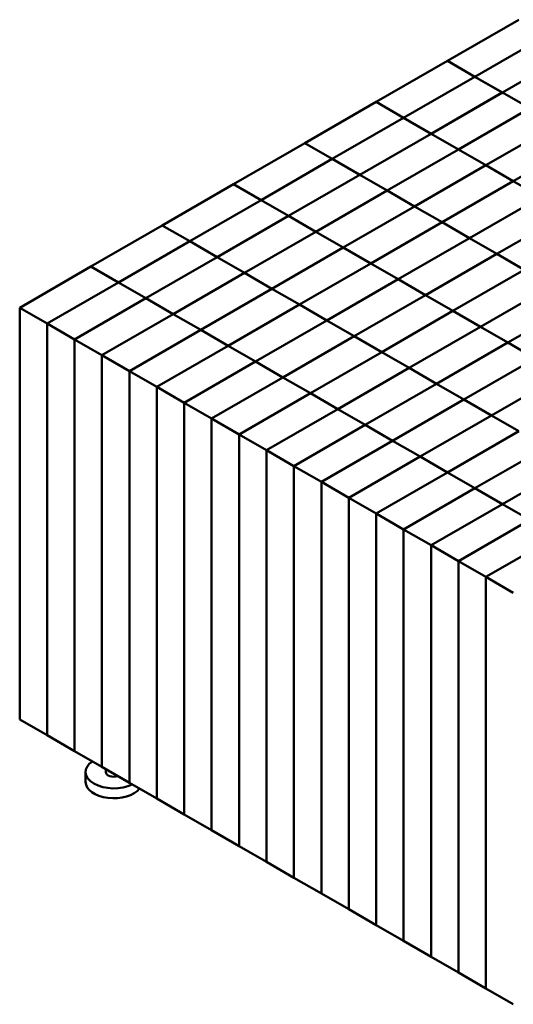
# Model space of a CAD drawing. Header units: millimetres. Extents: x 207 to 3144, y 550 to 1987.
# Tile 3 of 7: x 2437 to 2681, y 620 to 1108. Entities that reach past the tile are written whole.
import ezdxf

# ---------------------------------------------------------------- set-up
doc = ezdxf.new("R2010")
doc.units = ezdxf.units.MM
doc.header["$LTSCALE"] = 8
doc.layers.add('Visible (ANSI)', color=7, linetype='Continuous', lineweight=50)

msp = doc.modelspace()

# ---------------------------------------------------------------- linework, layer by layer
at = {"layer": 'Visible (ANSI)'}
for p, q in [((2684.21, 1108), (2648.86, 1087.59)), ((2697.81, 1100.15), (2662.46, 1079.74)), ((2662.46, 1079.74), (2697.81, 1100.15)), ((2711.41, 1092.3), (2676.06, 1071.89)), ((2676.06, 1071.89), (2711.41, 1092.3)), ((2648.86, 1087.59), (2613.5, 1067.18)), ((2662.46, 1079.74), (2648.86, 1087.59)), ((2648.86, 1087.59), (2662.46, 1079.74)), ((2648.86, 1087.59), (2648.86, 1087.59)), ((2662.46, 1079.74), (2627.1, 1059.33)), ((2627.1, 1059.33), (2662.46, 1079.74)), ((2676.05, 1071.89), (2662.46, 1079.74)), ((2662.46, 1079.74), (2662.46, 1079.74)), ((2662.46, 1079.74), (2676.06, 1071.89)), ((2662.46, 1079.74), (2662.46, 1079.74)), ((2662.46, 1079.74), (2662.46, 1079.74)), ((2676.06, 1071.89), (2640.7, 1051.47)), ((2640.7, 1051.47), (2676.05, 1071.89)), ((2676.05, 1071.89), (2676.05, 1071.89)), ((2689.65, 1064.04), (2676.06, 1071.89)), ((2676.06, 1071.89), (2689.65, 1064.04)), ((2676.06, 1071.89), (2676.06, 1071.89)), ((2676.06, 1071.89), (2676.06, 1071.89)), ((2613.5, 1067.18), (2578.15, 1046.76)), ((2613.5, 1067.18), (2627.1, 1059.33)), ((2613.5, 1067.18), (2613.5, 1067.18)), ((2627.1, 1059.33), (2613.5, 1067.18)), ((2689.65, 1064.04), (2654.3, 1043.62)), ((2654.3, 1043.62), (2689.65, 1064.04)), ((2591.75, 1038.91), (2627.1, 1059.33)), ((2627.1, 1059.32), (2591.75, 1038.91)), ((2627.1, 1059.33), (2640.7, 1051.47)), ((2627.1, 1059.32), (2627.1, 1059.33)), ((2627.1, 1059.33), (2627.1, 1059.32)), ((2627.1, 1059.32), (2627.1, 1059.33)), ((2640.7, 1051.47), (2627.1, 1059.32)), ((2703.25, 1056.18), (2667.9, 1035.77)), ((2667.9, 1035.77), (2703.25, 1056.18)), ((2605.34, 1031.06), (2640.7, 1051.47)), ((2640.7, 1051.47), (2605.35, 1031.06)), ((2640.7, 1051.47), (2654.3, 1043.62)), ((2640.7, 1051.47), (2640.7, 1051.47)), ((2640.7, 1051.47), (2640.7, 1051.47)), ((2654.3, 1043.62), (2640.7, 1051.47)), ((2640.7, 1051.47), (2640.7, 1051.47)), ((2578.15, 1046.76), (2542.79, 1026.35)), ((2578.15, 1046.76), (2591.75, 1038.91)), ((2578.15, 1046.76), (2578.15, 1046.76)), ((2591.75, 1038.91), (2578.15, 1046.76)), ((2681.5, 1027.92), (2716.85, 1048.33)), ((2654.3, 1043.62), (2618.94, 1023.21)), ((2618.94, 1023.21), (2654.3, 1043.62)), ((2654.3, 1043.62), (2667.9, 1035.77)), ((2654.3, 1043.62), (2654.3, 1043.62)), ((2654.3, 1043.62), (2654.3, 1043.62)), ((2667.9, 1035.77), (2654.3, 1043.62)), ((2654.3, 1043.62), (2654.3, 1043.62)), ((2591.75, 1038.91), (2556.39, 1018.5)), ((2556.39, 1018.5), (2591.75, 1038.91)), ((2591.75, 1038.91), (2605.34, 1031.06)), ((2591.75, 1038.91), (2591.75, 1038.91)), ((2591.75, 1038.91), (2591.75, 1038.91)), ((2605.34, 1031.06), (2591.75, 1038.91)), ((2591.75, 1038.91), (2591.75, 1038.91)), ((2667.9, 1035.77), (2632.54, 1015.36)), ((2632.54, 1015.36), (2667.9, 1035.77)), ((2667.9, 1035.77), (2681.5, 1027.92)), ((2667.9, 1035.77), (2667.9, 1035.77)), ((2667.9, 1035.77), (2667.9, 1035.77)), ((2681.49, 1027.92), (2667.9, 1035.77)), ((2667.9, 1035.77), (2667.9, 1035.77)), ((2605.34, 1031.06), (2569.99, 1010.65)), ((2569.99, 1010.65), (2605.34, 1031.06)), ((2605.34, 1031.06), (2605.34, 1031.06)), ((2618.94, 1023.21), (2605.34, 1031.06)), ((2605.34, 1031.06), (2605.34, 1031.06)), ((2605.35, 1031.06), (2618.94, 1023.21)), ((2605.35, 1031.06), (2605.35, 1031.06)), ((2542.79, 1026.35), (2507.44, 1005.94)), ((2542.79, 1026.35), (2556.39, 1018.5)), ((2542.79, 1026.35), (2542.79, 1026.35)), ((2556.39, 1018.5), (2542.79, 1026.35)), ((2681.5, 1027.92), (2646.14, 1007.51)), ((2646.14, 1007.51), (2681.49, 1027.92)), ((2681.49, 1027.92), (2681.49, 1027.92)), ((2681.5, 1027.92), (2681.5, 1027.92)), ((2695.09, 1020.07), (2681.5, 1027.92)), ((2618.94, 1023.21), (2583.59, 1002.8)), ((2583.59, 1002.8), (2618.94, 1023.21)), ((2618.94, 1023.21), (2632.54, 1015.36)), ((2618.94, 1023.21), (2618.94, 1023.21)), ((2618.94, 1023.21), (2618.94, 1023.21)), ((2632.54, 1015.36), (2618.94, 1023.21)), ((2618.94, 1023.21), (2618.94, 1023.21)), ((2556.39, 1018.5), (2521.04, 998.09)), ((2521.04, 998.09), (2556.39, 1018.5)), ((2556.39, 1018.5), (2569.99, 1010.65)), ((2556.39, 1018.5), (2556.39, 1018.5)), ((2556.39, 1018.5), (2556.39, 1018.5)), ((2569.99, 1010.65), (2556.39, 1018.5)), ((2556.39, 1018.5), (2556.39, 1018.5)), ((2695.09, 1020.07), (2659.74, 999.66)), ((2659.74, 999.66), (2695.09, 1020.07)), ((2632.54, 1015.36), (2597.19, 994.95)), ((2597.19, 994.95), (2632.54, 1015.36)), ((2632.54, 1015.36), (2646.14, 1007.51)), ((2632.54, 1015.36), (2632.54, 1015.36)), ((2632.54, 1015.36), (2632.54, 1015.36)), ((2646.14, 1007.51), (2632.54, 1015.36)), ((2632.54, 1015.36), (2632.54, 1015.36)), ((2708.69, 1012.22), (2673.34, 991.81)), ((2673.34, 991.81), (2708.69, 1012.22)), ((2569.99, 1010.65), (2534.63, 990.24)), ((2534.63, 990.24), (2569.99, 1010.65)), ((2569.99, 1010.65), (2583.59, 1002.8)), ((2569.99, 1010.65), (2569.99, 1010.65)), ((2569.99, 1010.65), (2569.99, 1010.65)), ((2583.59, 1002.8), (2569.99, 1010.65)), ((2569.99, 1010.65), (2569.99, 1010.65)), ((2610.78, 987.1), (2646.14, 1007.51)), ((2646.14, 1007.51), (2610.79, 987.1)), ((2646.14, 1007.51), (2659.74, 999.66)), ((2646.14, 1007.51), (2646.14, 1007.51)), ((2646.14, 1007.51), (2646.14, 1007.51)), ((2659.74, 999.66), (2646.14, 1007.51)), ((2646.14, 1007.51), (2646.14, 1007.51)), ((2507.44, 1005.94), (2472.08, 985.53)), ((2507.44, 1005.94), (2521.04, 998.09)), ((2507.44, 1005.94), (2507.44, 1005.94)), ((2521.03, 998.09), (2507.44, 1005.94)), ((2583.59, 1002.8), (2548.23, 982.39)), ((2548.23, 982.39), (2583.59, 1002.8)), ((2583.59, 1002.8), (2597.19, 994.95)), ((2583.59, 1002.8), (2583.59, 1002.8)), ((2583.59, 1002.8), (2583.59, 1002.8)), ((2597.19, 994.95), (2583.59, 1002.8)), ((2583.59, 1002.8), (2583.59, 1002.8)), ((2521.04, 998.09), (2485.68, 977.68)), ((2485.68, 977.68), (2521.03, 998.09)), ((2521.03, 998.09), (2521.03, 998.09)), ((2521.04, 998.09), (2534.63, 990.24)), ((2521.04, 998.09), (2521.04, 998.09)), ((2521.04, 998.09), (2521.04, 998.09)), ((2534.63, 990.24), (2521.04, 998.09)), ((2659.74, 999.66), (2624.38, 979.25)), ((2624.38, 979.25), (2659.74, 999.66)), ((2659.74, 999.66), (2673.34, 991.81)), ((2659.74, 999.66), (2659.74, 999.66)), ((2659.74, 999.66), (2659.74, 999.66)), ((2673.34, 991.81), (2659.74, 999.66)), ((2659.74, 999.66), (2659.74, 999.66)), ((2597.19, 994.95), (2561.83, 974.53)), ((2561.83, 974.54), (2597.19, 994.95)), ((2597.19, 994.95), (2610.78, 987.1)), ((2597.19, 994.95), (2597.19, 994.95)), ((2597.19, 994.95), (2597.19, 994.95)), ((2610.78, 987.1), (2597.19, 994.95)), ((2597.19, 994.95), (2597.19, 994.95)), ((2673.34, 991.81), (2637.98, 971.39)), ((2637.98, 971.39), (2673.34, 991.81)), ((2673.34, 991.81), (2686.93, 983.96)), ((2673.34, 991.81), (2673.34, 991.81)), ((2673.34, 991.81), (2673.34, 991.81)), ((2686.93, 983.96), (2673.34, 991.81)), ((2673.34, 991.81), (2673.34, 991.81)), ((2534.63, 990.24), (2499.28, 969.82)), ((2499.28, 969.82), (2534.63, 990.24)), ((2534.63, 990.24), (2548.23, 982.39)), ((2534.63, 990.24), (2534.63, 990.24)), ((2534.63, 990.24), (2534.63, 990.24)), ((2548.23, 982.39), (2534.63, 990.24)), ((2534.63, 990.24), (2534.63, 990.24)), ((2610.78, 987.1), (2575.43, 966.68)), ((2575.43, 966.68), (2610.78, 987.1)), ((2610.78, 987.1), (2610.78, 987.1)), ((2624.38, 979.25), (2610.78, 987.1)), ((2610.78, 987.1), (2610.78, 987.1)), ((2610.79, 987.1), (2624.38, 979.25)), ((2610.79, 987.1), (2610.79, 987.1)), ((2472.08, 985.53), (2436.73, 965.11)), ((2472.08, 985.53), (2485.68, 977.68)), ((2472.08, 985.53), (2472.08, 985.53)), ((2485.68, 977.68), (2472.08, 985.53)), ((2548.23, 982.39), (2512.88, 961.97)), ((2512.88, 961.97), (2548.23, 982.39)), ((2548.23, 982.39), (2561.83, 974.54)), ((2548.23, 982.38), (2548.23, 982.39)), ((2548.23, 982.39), (2548.23, 982.39)), ((2561.83, 974.53), (2548.23, 982.39)), ((2548.23, 982.38), (2548.23, 982.39)), ((2686.94, 983.96), (2651.58, 963.54)), ((2651.58, 963.54), (2686.93, 983.96)), ((2450.32, 957.26), (2485.68, 977.68)), ((2485.68, 977.67), (2450.33, 957.26)), ((2499.28, 969.82), (2485.68, 977.67)), ((2485.68, 977.68), (2499.28, 969.82)), ((2485.68, 977.67), (2485.68, 977.68)), ((2485.68, 977.68), (2485.68, 977.67)), ((2485.68, 977.67), (2485.68, 977.68)), ((2589.03, 958.83), (2624.38, 979.25)), ((2624.38, 979.24), (2589.03, 958.83)), ((2624.38, 979.25), (2637.98, 971.39)), ((2624.38, 979.24), (2624.38, 979.25)), ((2624.38, 979.25), (2624.38, 979.24)), ((2624.38, 979.24), (2624.38, 979.25)), ((2637.98, 971.39), (2624.38, 979.24)), ((2561.83, 974.53), (2526.48, 954.12)), ((2526.48, 954.12), (2561.83, 974.53)), ((2561.83, 974.54), (2561.83, 974.53)), ((2561.83, 974.53), (2575.43, 966.68)), ((2561.83, 974.53), (2561.83, 974.53)), ((2575.43, 966.68), (2561.83, 974.53)), ((2561.83, 974.53), (2561.83, 974.53)), ((2700.53, 976.1), (2665.18, 955.69)), ((2665.18, 955.69), (2700.53, 976.1)), ((2463.92, 949.41), (2499.28, 969.82)), ((2499.28, 969.82), (2463.92, 949.41)), ((2499.28, 969.82), (2499.28, 969.82)), ((2512.88, 961.97), (2499.28, 969.82)), ((2499.28, 969.82), (2512.88, 961.97)), ((2499.28, 969.82), (2499.28, 969.82)), ((2499.28, 969.82), (2499.28, 969.82)), ((2637.98, 971.39), (2602.63, 950.98)), ((2602.63, 950.98), (2637.98, 971.39)), ((2637.98, 971.39), (2651.58, 963.54)), ((2637.98, 971.39), (2637.98, 971.39)), ((2637.98, 971.39), (2637.98, 971.39)), ((2651.58, 963.54), (2637.98, 971.39)), ((2637.98, 971.39), (2637.98, 971.39)), ((2714.13, 968.25), (2678.78, 947.84)), ((2678.78, 947.84), (2714.13, 968.25)), ((2436.73, 965.11), (2450.32, 957.26)), ((2436.73, 760.99), (2436.73, 965.11)), ((2575.43, 966.68), (2540.07, 946.27)), ((2540.07, 946.27), (2575.43, 966.68)), ((2575.43, 966.68), (2589.03, 958.83)), ((2575.43, 966.68), (2575.43, 966.68)), ((2575.43, 966.68), (2575.43, 966.68)), ((2589.03, 958.83), (2575.43, 966.68)), ((2575.43, 966.68), (2575.43, 966.68)), ((2616.22, 943.13), (2651.58, 963.54)), ((2651.58, 963.54), (2616.23, 943.13)), ((2651.58, 963.54), (2665.18, 955.69)), ((2651.58, 963.54), (2651.58, 963.54)), ((2651.58, 963.54), (2651.58, 963.54)), ((2665.18, 955.69), (2651.58, 963.54)), ((2651.58, 963.54), (2651.58, 963.54)), ((2450.32, 957.26), (2450.32, 753.14)), ((2450.33, 957.26), (2463.92, 949.41)), ((2450.33, 753.14), (2450.33, 957.26)), ((2477.52, 941.56), (2512.88, 961.97)), ((2512.88, 961.97), (2477.52, 941.56)), ((2512.88, 961.97), (2512.88, 961.97)), ((2512.88, 961.97), (2526.48, 954.12)), ((2512.88, 961.97), (2512.88, 961.97)), ((2512.88, 961.97), (2512.88, 961.97)), ((2526.47, 954.12), (2512.88, 961.97)), ((2589.03, 958.83), (2553.67, 938.42)), ((2553.67, 938.42), (2589.03, 958.83)), ((2589.03, 958.83), (2602.63, 950.98)), ((2589.03, 958.83), (2589.03, 958.83)), ((2589.03, 958.83), (2589.03, 958.83)), ((2602.63, 950.98), (2589.03, 958.83)), ((2589.03, 958.83), (2589.03, 958.83)), ((2526.48, 954.12), (2491.12, 933.71)), ((2491.12, 933.71), (2526.47, 954.12)), ((2526.47, 954.12), (2526.47, 954.12)), ((2526.48, 954.12), (2540.07, 946.27)), ((2526.48, 954.12), (2526.48, 954.12)), ((2526.48, 954.12), (2526.48, 954.12)), ((2540.07, 946.27), (2526.48, 954.12)), ((2665.18, 955.69), (2629.82, 935.28)), ((2629.82, 935.28), (2665.18, 955.69)), ((2665.18, 955.69), (2678.78, 947.84)), ((2665.18, 955.69), (2665.18, 955.69)), ((2665.18, 955.69), (2665.18, 955.69)), ((2678.78, 947.84), (2665.18, 955.69)), ((2665.18, 955.69), (2665.18, 955.69)), ((2463.92, 949.41), (2463.92, 745.29)), ((2463.92, 745.29), (2463.92, 949.41)), ((2463.92, 949.41), (2477.52, 941.56)), ((2602.63, 950.98), (2567.27, 930.57)), ((2567.27, 930.57), (2602.63, 950.98)), ((2602.63, 950.98), (2616.22, 943.13)), ((2602.63, 950.98), (2602.63, 950.98)), ((2602.63, 950.98), (2602.63, 950.98)), ((2616.22, 943.13), (2602.63, 950.98)), ((2602.63, 950.98), (2602.63, 950.98)), ((2678.78, 947.84), (2643.42, 927.43)), ((2643.42, 927.43), (2678.78, 947.84)), ((2678.78, 947.84), (2692.37, 939.99)), ((2678.78, 947.84), (2678.78, 947.84)), ((2678.78, 947.84), (2678.78, 947.84)), ((2692.37, 939.99), (2678.78, 947.84)), ((2678.78, 947.84), (2678.78, 947.84)), ((2540.07, 946.27), (2504.72, 925.86)), ((2504.72, 925.86), (2540.07, 946.27)), ((2540.07, 946.27), (2553.67, 938.42)), ((2540.07, 946.27), (2540.07, 946.27)), ((2540.07, 946.27), (2540.07, 946.27)), ((2553.67, 938.42), (2540.07, 946.27)), ((2540.07, 946.27), (2540.07, 946.27)), ((2616.22, 943.13), (2580.87, 922.72)), ((2580.87, 922.72), (2616.22, 943.13)), ((2616.22, 943.13), (2616.22, 943.13)), ((2629.82, 935.28), (2616.22, 943.13)), ((2616.22, 943.13), (2616.22, 943.13)), ((2616.23, 943.13), (2629.82, 935.28)), ((2616.23, 943.13), (2616.23, 943.13)), ((2477.52, 941.56), (2477.52, 737.44)), ((2477.52, 941.56), (2491.12, 933.71)), ((2477.52, 737.44), (2477.52, 941.56)), ((2553.67, 938.42), (2518.32, 918.01)), ((2518.32, 918.01), (2553.67, 938.42)), ((2553.67, 938.42), (2567.27, 930.57)), ((2553.67, 938.42), (2553.67, 938.42)), ((2553.67, 938.42), (2553.67, 938.42)), ((2567.27, 930.57), (2553.67, 938.42)), ((2553.67, 938.42), (2553.67, 938.42)), ((2692.37, 939.99), (2657.02, 919.58)), ((2657.02, 919.58), (2692.37, 939.99)), ((2491.12, 933.71), (2504.72, 925.86)), ((2491.12, 729.59), (2491.12, 933.71)), ((2491.12, 933.71), (2491.12, 729.59)), ((2629.82, 935.28), (2594.47, 914.87)), ((2594.47, 914.87), (2629.82, 935.28)), ((2629.82, 935.28), (2643.42, 927.43)), ((2629.82, 935.28), (2629.82, 935.28)), ((2629.82, 935.28), (2629.82, 935.28)), ((2643.42, 927.43), (2629.82, 935.28)), ((2629.82, 935.28), (2629.82, 935.28)), ((2567.27, 930.57), (2531.92, 910.16)), ((2531.92, 910.16), (2567.27, 930.57)), ((2567.27, 930.57), (2580.87, 922.72)), ((2567.27, 930.57), (2567.27, 930.57)), ((2567.27, 930.57), (2567.27, 930.57)), ((2580.87, 922.72), (2567.27, 930.57)), ((2567.27, 930.57), (2567.27, 930.57)), ((2705.97, 932.14), (2670.62, 911.73)), ((2670.62, 911.73), (2705.97, 932.14)), ((2504.72, 925.86), (2518.32, 918.01)), ((2504.72, 721.73), (2504.72, 925.86)), ((2504.72, 925.86), (2504.72, 721.74)), ((2643.42, 927.43), (2608.07, 907.02)), ((2608.07, 907.02), (2643.42, 927.43)), ((2643.42, 927.43), (2657.02, 919.58)), ((2643.42, 927.43), (2643.42, 927.43)), ((2643.42, 927.43), (2643.42, 927.43)), ((2657.02, 919.58), (2643.42, 927.43)), ((2643.42, 927.43), (2643.42, 927.43)), ((2580.87, 922.72), (2545.51, 902.31)), ((2545.51, 902.31), (2580.87, 922.72)), ((2580.87, 922.72), (2594.47, 914.87)), ((2580.87, 922.72), (2580.87, 922.72)), ((2580.87, 922.72), (2580.87, 922.72)), ((2594.47, 914.87), (2580.87, 922.72)), ((2580.87, 922.72), (2580.87, 922.72)), ((2657.02, 919.58), (2621.66, 899.17)), ((2621.66, 899.17), (2657.02, 919.58)), ((2657.02, 919.58), (2670.62, 911.73)), ((2657.02, 919.58), (2657.02, 919.58)), ((2657.02, 919.58), (2657.02, 919.58)), ((2670.62, 911.73), (2657.02, 919.58)), ((2657.02, 919.58), (2657.02, 919.58)), ((2518.32, 918.01), (2531.92, 910.16)), ((2518.32, 713.88), (2518.32, 918.01)), ((2518.32, 918.01), (2518.32, 713.88)), ((2594.47, 914.87), (2559.11, 894.45)), ((2559.11, 894.46), (2594.47, 914.87)), ((2594.47, 914.87), (2608.07, 907.02)), ((2594.47, 914.87), (2594.47, 914.87)), ((2594.47, 914.87), (2594.47, 914.87)), ((2608.06, 907.02), (2594.47, 914.87)), ((2594.47, 914.87), (2594.47, 914.87)), ((2531.92, 910.16), (2545.51, 902.31)), ((2531.92, 706.03), (2531.92, 910.16)), ((2531.92, 910.16), (2531.92, 706.03)), ((2670.62, 911.73), (2635.26, 891.31)), ((2635.26, 891.31), (2670.62, 911.73)), ((2670.62, 911.73), (2684.22, 903.88)), ((2670.62, 911.73), (2670.62, 911.73)), ((2670.62, 911.73), (2670.62, 911.73)), ((2684.22, 903.88), (2670.62, 911.73)), ((2670.62, 911.73), (2670.62, 911.73)), ((2608.07, 907.02), (2572.71, 886.6)), ((2572.71, 886.6), (2608.06, 907.02)), ((2608.06, 907.02), (2608.06, 907.02)), ((2608.07, 907.02), (2621.66, 899.17)), ((2608.07, 907.02), (2608.07, 907.02)), ((2608.07, 907.02), (2608.07, 907.02)), ((2621.66, 899.17), (2608.07, 907.02)), ((2684.22, 903.88), (2648.86, 883.46)), ((2648.86, 883.46), (2684.22, 903.88)), ((2545.51, 902.31), (2559.11, 894.46)), ((2545.51, 698.18), (2545.51, 902.31)), ((2545.51, 902.31), (2545.51, 698.18)), ((2586.31, 878.75), (2621.66, 899.17)), ((2621.66, 899.16), (2586.31, 878.75)), ((2621.66, 899.17), (2635.26, 891.31)), ((2621.66, 899.16), (2621.66, 899.17)), ((2621.66, 899.17), (2621.66, 899.16)), ((2621.66, 899.16), (2621.66, 899.17)), ((2635.26, 891.31), (2621.66, 899.16)), ((2559.11, 894.46), (2559.11, 690.33)), ((2559.11, 894.45), (2572.71, 886.6)), ((2559.11, 690.33), (2559.11, 894.45)), ((2697.81, 896.02), (2662.46, 875.61)), ((2662.46, 875.61), (2697.81, 896.02)), ((2635.26, 891.31), (2599.91, 870.9)), ((2599.91, 870.9), (2635.26, 891.31)), ((2635.26, 891.31), (2648.86, 883.46)), ((2635.26, 891.31), (2635.26, 891.31)), ((2635.26, 891.31), (2635.26, 891.31)), ((2648.86, 883.46), (2635.26, 891.31)), ((2635.26, 891.31), (2635.26, 891.31)), ((2572.71, 886.6), (2586.31, 878.75)), ((2572.71, 682.48), (2572.71, 886.6)), ((2572.71, 886.6), (2572.71, 682.48)), ((2711.41, 888.17), (2676.06, 867.76)), ((2676.06, 867.76), (2711.41, 888.17)), ((2648.86, 883.46), (2613.51, 863.05)), ((2613.51, 863.05), (2648.86, 883.46)), ((2648.86, 883.46), (2662.46, 875.61)), ((2648.86, 883.46), (2648.86, 883.46)), ((2648.86, 883.46), (2648.86, 883.46)), ((2662.46, 875.61), (2648.86, 883.46)), ((2648.86, 883.46), (2648.86, 883.46)), ((2586.31, 878.75), (2599.91, 870.9)), ((2586.31, 674.63), (2586.31, 878.75)), ((2586.31, 878.75), (2586.31, 674.63)), ((2662.46, 875.61), (2627.1, 855.2)), ((2627.1, 855.2), (2662.46, 875.61)), ((2676.06, 867.76), (2662.46, 875.61)), ((2662.46, 875.61), (2676.06, 867.76)), ((2662.46, 875.61), (2662.46, 875.61)), ((2662.46, 875.61), (2662.46, 875.61)), ((2662.46, 875.61), (2662.46, 875.61)), ((2599.91, 870.9), (2613.51, 863.05)), ((2599.91, 666.78), (2599.91, 870.9)), ((2599.91, 870.9), (2599.91, 666.78)), ((2676.06, 867.76), (2640.7, 847.35)), ((2640.7, 847.35), (2676.06, 867.76)), ((2689.66, 859.91), (2676.06, 867.76)), ((2676.06, 867.76), (2676.06, 867.76)), ((2676.06, 867.76), (2689.66, 859.91)), ((2676.06, 867.76), (2676.06, 867.76)), ((2676.06, 867.76), (2676.06, 867.76)), ((2613.51, 658.93), (2613.51, 863.05)), ((2613.51, 863.05), (2627.1, 855.2)), ((2613.51, 863.05), (2613.51, 658.93)), ((2689.66, 859.91), (2654.3, 839.5)), ((2654.3, 839.5), (2689.66, 859.91)), ((2627.1, 855.2), (2640.7, 847.35)), ((2627.1, 651.08), (2627.1, 855.2)), ((2627.1, 855.2), (2627.1, 651.08)), ((2703.25, 852.06), (2667.9, 831.65)), ((2667.9, 831.65), (2703.25, 852.06)), ((2640.7, 847.35), (2654.3, 839.5)), ((2640.7, 643.22), (2640.7, 847.35)), ((2640.7, 847.35), (2640.7, 643.23)), ((2654.3, 839.5), (2667.9, 831.65)), ((2654.3, 635.37), (2654.3, 839.5)), ((2654.3, 839.5), (2654.3, 635.37)), ((2667.9, 831.65), (2681.5, 823.8)), ((2667.9, 627.52), (2667.9, 831.65)), ((2667.9, 831.65), (2667.9, 627.52)), ((2450.32, 753.14), (2436.73, 760.99)), ((2450.33, 753.14), (2450.32, 753.14)), ((2463.92, 745.29), (2450.33, 753.14)), ((2463.92, 745.29), (2463.92, 745.29)), ((2477.52, 737.44), (2463.92, 745.29)), ((2477.52, 737.44), (2477.52, 737.44)), ((2491.12, 729.59), (2477.52, 737.44)), ((2469.4, 729.96), (2469.4, 734.86)), ((2479.4, 734.86), (2479.4, 736.35)), ((2504.72, 721.74), (2491.12, 729.59)), ((2491.12, 729.59), (2491.12, 729.59)), ((2504.72, 721.74), (2504.72, 721.74)), ((2518.32, 713.88), (2504.72, 721.73)), ((2531.92, 706.03), (2518.32, 713.88)), ((2518.32, 713.88), (2518.32, 713.88)), ((2545.51, 698.18), (2531.92, 706.03)), ((2531.92, 706.03), (2531.92, 706.03)), ((2559.11, 690.33), (2545.51, 698.18)), ((2545.51, 698.18), (2545.51, 698.18)), ((2572.71, 682.48), (2559.11, 690.33)), ((2559.11, 690.33), (2559.11, 690.33)), ((2586.31, 674.63), (2572.71, 682.48)), ((2572.71, 682.48), (2572.71, 682.48)), ((2599.91, 666.78), (2586.31, 674.63)), ((2586.31, 674.63), (2586.31, 674.63)), ((2613.51, 658.93), (2599.91, 666.78)), ((2599.91, 666.78), (2599.91, 666.78)), ((2627.1, 651.08), (2613.51, 658.93)), ((2613.51, 658.93), (2613.51, 658.93)), ((2640.7, 643.23), (2627.1, 651.08)), ((2627.1, 651.08), (2627.1, 651.08)), ((2640.7, 643.23), (2640.7, 643.23)), ((2654.3, 635.37), (2640.7, 643.22)), ((2667.9, 627.52), (2654.3, 635.37)), ((2654.3, 635.37), (2654.3, 635.37)), ((2681.5, 619.67), (2667.9, 627.52)), ((2667.9, 627.52), (2667.9, 627.52))]:
    msp.add_line(p, q, dxfattribs=at)
for centre, major_axis, start_param, end_param in [((2483.4, 734.86), (-14, 0), 5.569205, 8.567962), ((2483.4, 734.86), (-4, 0), 0, 2.103772), ((2483.4, 729.96), (-14, 0), 0, 2.721478)]:
    msp.add_ellipse(centre, major_axis=major_axis, ratio=0.57735, start_param=start_param, end_param=end_param, dxfattribs=at)

doc.saveas('drawing.dxf')
